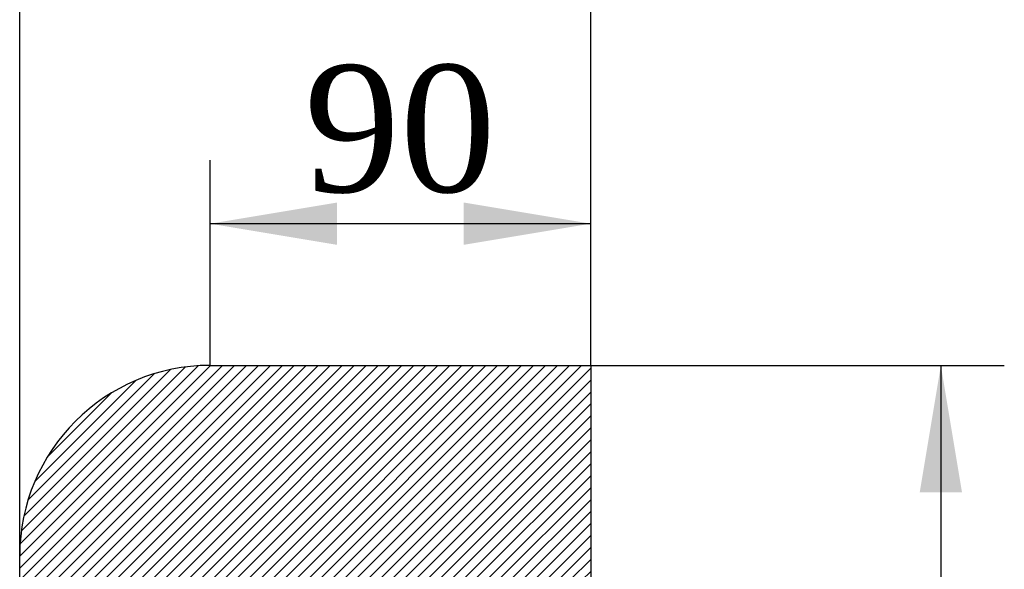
# Model space of a CAD drawing. Header units: millimetres. Extents: x 0 to 2970, y 0 to 2100.
# Tile 3 of 24: x 662 to 895, y 1592 to 1722. Entities that reach past the tile are written whole.
import ezdxf
from ezdxf.enums import TextEntityAlignment as Align

# ---------------------------------------------------------------- set-up
doc = ezdxf.new("R2010")
doc.units = ezdxf.units.MM
doc.header["$LTSCALE"] = 10
doc.layers.add('CAP560C', color=7, linetype='Continuous')
doc.layers.add('Default', color=7, linetype='Continuous')
doc.styles.add('SEACAD_Times_New_Roman', font='times.ttf')
doc.dimstyles.new('ANSImm', dxfattribs={"dimtxt": 30, "dimasz": 30, "dimexe": 15, "dimexo": 0, "dimgap": 7.5, "dimtad": 1, "dimdsep": 46, "dimtxsty": 'SEACAD_Times_New_Roman', "dimblk1": '_SE_FILLED', "dimblk2": '_SE_FILLED', "dimsah": 1, "dimcen": 15, "dimazin": 0, "dimtfac": 0.85, "dimtdec": 3, "dimtofl": 0, "dimtmove": 0, "dimatfit": 3, "dimfxl": 1, "dimarcsym": 0})

# ---------------------------------------------------------------- blocks, each defined once
blk = doc.blocks.new('SE6')
at = {"layer": 'CAP560C', "linetype": 'Continuous'}
h = blk.add_hatch(dxfattribs=at)
h.set_pattern_fill('LINE', scale=0.6299212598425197, angle=45, style=0)
h.set_pattern_definition([(45, (0, 0), (-1.414213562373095, 1.414213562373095), [])])
edge = h.paths.add_edge_path()
edge.add_arc((792.5041256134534, 1541.562853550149), 50, 147.3807569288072, 171.3843518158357, ccw=False)
edge.add_line((750.3905555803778, 1568.515538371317), (759.9801381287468, 1583.499261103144))
edge.add_arc((770.5085306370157, 1576.761089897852), 12.5, 91.50000000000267, 147.3807569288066, ccw=False)
edge.add_line((770.1813187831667, 1589.256806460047), (772.0460284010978, 1589.305635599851))
edge.add_line((772.0460284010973, 1589.305635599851), (791.6787396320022, 1589.562641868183))
edge.add_line((791.6787396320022, 1589.562641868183), (796.8607018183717, 1589.562641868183))
edge.add_line((796.8607018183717, 1589.562641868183), (796.8607018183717, 1640.362641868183))
edge.add_line((796.8607018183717, 1640.362641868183), (706.8607018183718, 1640.362641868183))
edge.add_arc((706.8607018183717, 1595.362641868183), 44.99999999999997, 90, 180)
edge.add_line((661.8607018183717, 1595.362641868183), (661.8607018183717, 1125.362641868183))
edge.add_arc((706.8607018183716, 1125.362641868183), 44.99999999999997, 179.9999999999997, 270)
edge.add_line((706.8607018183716, 1080.362641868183), (796.8607018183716, 1080.362641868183))
edge.add_line((796.8607018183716, 1080.362641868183), (796.8607018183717, 1131.162641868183))
edge.add_line((796.8607018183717, 1131.162641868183), (791.6787396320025, 1131.162641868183))
edge.add_line((791.6787396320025, 1131.162641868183), (772.0460284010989, 1131.419648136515))
edge.add_line((772.0460284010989, 1131.419648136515), (770.1813187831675, 1131.468477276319))
edge.add_arc((770.5085306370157, 1143.964193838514), 12.5, 212.6192430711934, 268.4999999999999, ccw=False)
edge.add_line((759.9801381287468, 1137.226022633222), (750.3905555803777, 1152.209745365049))
edge.add_arc((792.5041256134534, 1179.162430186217), 50, 188.6156481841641, 212.6192430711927, ccw=False)
edge.add_line((743.0683504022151, 1171.672161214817), (732.9992366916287, 1238.128311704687))
edge.add_arc((762.6607018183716, 1242.622473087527), 30, 180, 188.6156481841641, ccw=False)
edge.add_line((732.6607018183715, 1242.622473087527), (732.6607018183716, 1262.862641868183))
edge.add_arc((724.6607018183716, 1262.862641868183), 7.999999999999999, 0, 22.48238278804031)
edge.add_line((732.0526790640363, 1265.921836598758), (714.3802377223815, 1308.624016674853))
edge.add_arc((723.6202092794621, 1312.448010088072), 10, 181.169634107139, 202.4823827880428, ccw=False)
edge.add_line((713.6222928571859, 1312.243884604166), (712.681537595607, 1358.321387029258))
edge.add_line((712.6815375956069, 1358.321387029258), (712.6815375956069, 1362.403896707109))
edge.add_line((712.681537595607, 1362.403896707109), (713.6222928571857, 1408.481399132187))
edge.add_arc((723.6202092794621, 1408.277273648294), 10, 157.5176172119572, 178.8303658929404, ccw=False)
edge.add_line((714.3802377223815, 1412.101267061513), (732.0526790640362, 1454.803447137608))
edge.add_arc((724.6607018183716, 1457.862641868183), 7.999999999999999, 337.5176172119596, 360)
edge.add_line((732.6607018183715, 1457.862641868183), (732.6607018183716, 1478.10281064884))
edge.add_arc((762.6607018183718, 1478.10281064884), 30, 171.3843518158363, 180, ccw=False)
edge.add_line((732.9992366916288, 1482.596972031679), (743.068350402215, 1549.053122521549))
at = {"layer": 'CAP560C', "color": 7, "linetype": 'Continuous'}
for p, q in [((706.8607018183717, 1640.362641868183), (796.8607018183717, 1640.362641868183)), ((796.8607018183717, 1640.362641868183), (796.8607018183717, 1589.562641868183)), ((661.8607018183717, 1125.362641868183), (661.8607018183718, 1595.362641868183))]:
    blk.add_line(p, q, dxfattribs=at)
blk.add_arc((706.8607018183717, 1595.362641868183), 44.99999999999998, 90, 180, dxfattribs=at)
blk = doc.blocks.new('DMBLK16')
at = {"layer": 'Default', "linetype": 'Continuous'}
for points in [[(691.860702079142, 1737.659660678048), (661.8607018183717, 1732.659660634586), (691.860702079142, 1727.659660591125)], [(766.8607050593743, 1737.659660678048), (766.8607050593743, 1727.659660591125), (796.8607053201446, 1732.659660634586)]]:
    blk.add_hatch(color=7, dxfattribs=at).paths.add_polyline_path(points)
at = {"layer": 'Default', "color": 7, "linetype": 'Continuous'}
for p, q in [((661.8607018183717, 1360.362641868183), (661.8607018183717, 1747.659660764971)), ((796.8607018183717, 1640.362641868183), (796.8607018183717, 1747.659660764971)), ((661.8607018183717, 1732.659660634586), (796.8607053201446, 1732.659660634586))]:
    blk.add_line(p, q, dxfattribs=at)
at = {"layer": 'Default', "color": 7, "linetype": 'Continuous', "style": 'SEACAD_Times_New_Roman'}
blk.add_text('135', height=30, dxfattribs=at).set_placement((695.237480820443, 1770.159660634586), align=Align.TOP_LEFT)
blk = doc.blocks.new('_SE_FILLED')
at = {"color": 0}
blk.add_line((0, 0), (-1, 0), dxfattribs=at)
blk.add_solid([(0, 0), (-1, -0.1665), (-1, 0.1665), (0, 0)], dxfattribs=at)
blk = doc.blocks.new('DMBLK17')
at = {"layer": 'Default', "linetype": 'Continuous'}
for points in [[(736.8607059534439, 1678.870899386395), (706.8607056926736, 1673.870899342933), (736.8607059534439, 1668.870899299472)], [(766.8607015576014, 1678.870899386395), (766.8607015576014, 1668.870899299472), (796.8607018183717, 1673.870899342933)]]:
    blk.add_hatch(color=7, dxfattribs=at).paths.add_polyline_path(points)
at = {"layer": 'Default', "color": 7, "linetype": 'Continuous'}
for p, q in [((706.8607018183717, 1640.362641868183), (706.8607018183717, 1688.870899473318)), ((796.8607018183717, 1640.362641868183), (796.8607018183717, 1688.870899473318)), ((796.8607018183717, 1673.870899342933), (706.8607056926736, 1673.870899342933))]:
    blk.add_line(p, q, dxfattribs=at)
at = {"layer": 'Default', "color": 7, "linetype": 'Continuous', "style": 'SEACAD_Times_New_Roman'}
blk.add_text('90', height=30, dxfattribs=at).set_placement((729.1118885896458, 1711.370899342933), align=Align.TOP_LEFT)
blk = doc.blocks.new('DMBLK18')
at = {"layer": 'Default', "linetype": 'Continuous'}
for points in [[(884.6604289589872, 1610.362641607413), (879.6604289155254, 1640.362641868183), (874.6604288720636, 1610.362641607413)], [(884.6604289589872, 1110.362624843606), (874.6604288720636, 1110.362624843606), (879.6604289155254, 1080.362624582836)]]:
    blk.add_hatch(color=7, dxfattribs=at).paths.add_polyline_path(points)
at = {"layer": 'Default', "color": 7, "linetype": 'Continuous'}
for p, q in [((796.8607018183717, 1640.362641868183), (894.6604290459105, 1640.362641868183)), ((879.6604289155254, 1640.362641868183), (879.6604289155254, 1080.362624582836)), ((796.8607018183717, 1080.362641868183), (894.6604290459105, 1080.362641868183))]:
    blk.add_line(p, q, dxfattribs=at)
at = {"layer": 'Default', "color": 7, "linetype": 'Continuous', "style": 'SEACAD_Times_New_Roman'}
blk.add_text('560', height=30, rotation=90, dxfattribs=at).set_placement((842.1604289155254, 1326.239410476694), align=Align.TOP_LEFT)

msp = doc.modelspace()

# ---------------------------------------------------------------- block references
at = {"layer": 'Default'}
msp.add_blockref('SE6', (0, 0), dxfattribs=at)

# ---------------------------------------------------------------- dimensions: what is measured, and where the dimension line sits
at = {"layer": 'Default', "color": 7, "linetype": 'Continuous'}
for base, p1, p2, picture, middle in [((796.8607018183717, 1732.659660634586), (661.8607018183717, 1360.362641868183), (796.8607018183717, 1640.362641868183), 'DMBLK16', (729.3607035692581, 1732.659660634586)), ((706.8607018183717, 1673.870899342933), (796.8607018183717, 1640.362641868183), (706.8607018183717, 1640.362641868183), 'DMBLK17', (751.8607037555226, 1673.870899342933))]:
    dim = msp.add_linear_dim(base=base, p1=p1, p2=p2, text='\\A1;<>', dimstyle='ANSImm', dxfattribs=at)
    dim.commit()
    dim.dimension.update_dxf_attribs({"geometry": picture, "text_midpoint": middle, "dimtype": 160})
dim = msp.add_linear_dim(base=(879.6604289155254, 1640.362641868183), p1=(796.8607018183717, 1640.362641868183), p2=(796.8607018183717, 1080.362641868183), angle=270, text='\\A1;<>', dimstyle='ANSImm', dxfattribs=at)
dim.commit()
dim.dimension.update_dxf_attribs({"geometry": 'DMBLK18', "text_midpoint": (879.6604289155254, 1360.362633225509), "dimtype": 161})

doc.saveas('drawing.dxf')
